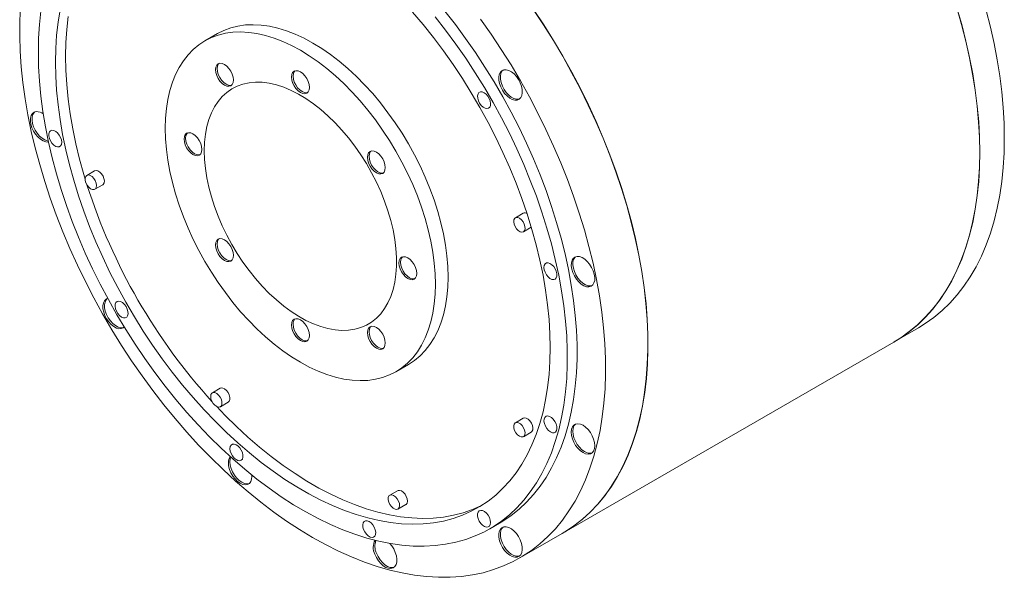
# Model space of a CAD drawing. Header units: millimetres. Extents: x 150 to 1953, y 73 to 1401.
# Tile 3 of 4: x 1288 to 1716, y 972 to 1214. Entities that reach past the tile are written whole.
import ezdxf

# ---------------------------------------------------------------- set-up
doc = ezdxf.new("R2010")
doc.units = ezdxf.units.MM
doc.header["$LTSCALE"] = 5

msp = doc.modelspace()

# ---------------------------------------------------------------- linework, layer by layer
at = {"color": 7, "linetype": 'Continuous', "lineweight": 15}
for p, q in [((1374.13, 1208.3), (1368.69, 1205.16)), ((1320.79, 1148.66), (1317.39, 1146.7)), ((1320.89, 1140.64), (1324.29, 1142.6)), ((1506.97, 1130.24), (1503.58, 1128.28)), ((1507.08, 1122.21), (1510.47, 1124.17)), ((1536.24, 1098.67), (1536.93, 1098.82)), ((1668.12, 1074.33), (1678.72, 1080.46)), ((1523.94, 991.1), (1668.04, 1074.29)), ((1451.68, 1061.39), (1457.13, 1064.54)), ((1375.32, 1054.21), (1371.93, 1052.25)), ((1375.43, 1046.19), (1378.82, 1048.15)), ((1506.97, 1041.18), (1503.58, 1039.22)), ((1507.08, 1033.16), (1510.47, 1035.12)), ((1452.44, 1009.69), (1449.05, 1007.73)), ((1452.55, 1001.67), (1455.94, 1003.63)), ((1492.49, 993.15), (1496.73, 995.6)), ((1505.48, 980.45), (1523.87, 991.06))]:
    msp.add_line(p, q, dxfattribs=at)
at = {"color": 7, "linetype": 'Continuous', "lineweight": 15, "flags": 128}
for points in [[(1488.49, 1214.59), (1493.05, 1208.1), (1497.45, 1201.47), (1501.69, 1194.71), (1505.76, 1187.83), (1509.66, 1180.86), (1513.36, 1173.79), (1516.88, 1166.65), (1520.19, 1159.46), (1523.3, 1152.21), (1526.2, 1144.94), (1528.88, 1137.65), (1531.33, 1130.35), (1533.56, 1123.07), (1535.55, 1115.81), (1537.31, 1108.6), (1538.82, 1101.44), (1540.1, 1094.34), (1541.13, 1087.33), (1541.91, 1080.42), (1542.44, 1073.62), (1542.72, 1066.94), (1542.75, 1060.4), (1542.53, 1054), (1542.06, 1047.77), (1541.34, 1041.72), (1540.37, 1035.85), (1539.15, 1030.18), (1537.7, 1024.71), (1536, 1019.47), (1534.06, 1014.46), (1531.89, 1009.69), (1529.49, 1005.17), (1526.87, 1000.9), (1524.02, 996.91), (1520.96, 993.18), (1517.7, 989.74), (1514.23, 986.59), (1510.57, 983.74), (1506.72, 981.18), (1502.69, 978.93), (1498.49, 977), (1494.13, 975.37), (1489.61, 974.06), (1484.94, 973.08), (1480.14, 972.41), (1475.21, 972.07), (1470.16, 972.05), (1465.01, 972.35), (1459.75, 972.98), (1454.41, 973.93), (1448.99, 975.2), (1443.51, 976.79), (1437.97, 978.69), (1432.39, 980.9), (1426.78, 983.42), (1421.14, 986.24), (1415.49, 989.36), (1409.84, 992.76), (1404.2, 996.45), (1398.59, 1000.42), (1393, 1004.65), (1387.46, 1009.14), (1381.98, 1013.89), (1376.56, 1018.87), (1371.22, 1024.09), (1365.97, 1029.52), (1360.82, 1035.17), (1355.77, 1041.02), (1350.84, 1047.05), (1346.04, 1053.26), (1341.37, 1059.64), (1336.85, 1066.16), (1332.49, 1072.83), (1328.29, 1079.62), (1324.26, 1086.52), (1320.41, 1093.52), (1316.75, 1100.6), (1313.28, 1107.75), (1310.01, 1114.96), (1306.95, 1122.22), (1304.11, 1129.5), (1301.49, 1136.79), (1299.09, 1144.08), (1296.92, 1151.36), (1294.98, 1158.61), (1293.28, 1165.81), (1291.82, 1172.96), (1290.61, 1180.03), (1289.64, 1187.02), (1288.92, 1193.91), (1288.45, 1200.68), (1288.23, 1207.33), (1288.26, 1213.84), (1288.54, 1220.19)], [(1695.37, 1219.45), (1697.44, 1212.21), (1699.27, 1205), (1700.87, 1197.84), (1702.23, 1190.75), (1703.34, 1183.73), (1704.21, 1176.81), (1704.83, 1169.98), (1705.21, 1163.28), (1705.33, 1156.71), (1705.21, 1150.28), (1704.83, 1144), (1704.21, 1137.9), (1703.34, 1131.98), (1702.23, 1126.24), (1700.87, 1120.72), (1699.27, 1115.4), (1697.44, 1110.31), (1695.37, 1105.46), (1693.07, 1100.85), (1690.55, 1096.49), (1687.81, 1092.4), (1684.85, 1088.57), (1681.68, 1085.02), (1678.31, 1081.76), (1674.74, 1078.79), (1670.99, 1076.11), (1668.04, 1074.29)], [(1705.4, 1156.75), (1705.28, 1163.32), (1704.9, 1170.02), (1704.28, 1176.85), (1703.41, 1183.77), (1702.3, 1190.79), (1700.94, 1197.88), (1699.35, 1205.04), (1697.51, 1212.25), (1695.44, 1219.49)], [(1296.34, 1200.22), (1296.47, 1206.32), (1296.84, 1212.27), (1297.46, 1218.04)], [(1468.7, 1215.63), (1473.27, 1209.78), (1477.7, 1203.77), (1481.99, 1197.61), (1486.12, 1191.31), (1490.1, 1184.88), (1493.9, 1178.34), (1497.53, 1171.71), (1500.96, 1165), (1504.21, 1158.21), (1507.25, 1151.38), (1510.08, 1144.51), (1512.7, 1137.61), (1515.1, 1130.71), (1517.28, 1123.81), (1519.22, 1116.94), (1520.93, 1110.1), (1522.41, 1103.31), (1523.64, 1096.59), (1524.63, 1089.95), (1525.37, 1083.41), (1525.87, 1076.97), (1526.12, 1070.66), (1526.12, 1064.48), (1525.87, 1058.46), (1525.37, 1052.6), (1524.63, 1046.91), (1523.64, 1041.42), (1522.41, 1036.12), (1520.93, 1031.03), (1519.22, 1026.17), (1517.28, 1021.54), (1515.1, 1017.16), (1512.7, 1013.03), (1510.08, 1009.15), (1507.25, 1005.55), (1504.21, 1002.23), (1500.96, 999.19), (1497.53, 996.45), (1493.9, 994), (1490.1, 991.85), (1486.12, 990.01), (1481.99, 988.49), (1477.7, 987.28), (1473.27, 986.38), (1468.7, 985.81), (1464.01, 985.56), (1459.2, 985.62), (1454.29, 986.01), (1449.29, 986.72), (1444.2, 987.75), (1439.04, 989.09), (1433.83, 990.75), (1428.56, 992.72), (1423.26, 994.99), (1417.93, 997.57), (1412.58, 1000.44), (1407.24, 1003.59), (1401.9, 1007.04), (1396.58, 1010.75), (1391.29, 1014.73), (1386.05, 1018.97), (1380.86, 1023.46), (1375.74, 1028.19), (1370.69, 1033.15), (1365.73, 1038.32), (1360.87, 1043.71), (1356.12, 1049.28), (1351.49, 1055.05), (1346.99, 1060.98), (1342.63, 1067.07), (1338.42, 1073.3), (1334.36, 1079.67), (1330.47, 1086.15), (1326.75, 1092.74), (1323.22, 1099.41), (1319.88, 1106.16), (1316.74, 1112.97), (1313.8, 1119.83), (1311.07, 1126.71), (1308.56, 1133.61), (1306.27, 1140.52), (1304.21, 1147.4), (1302.39, 1154.26), (1300.79, 1161.08), (1299.44, 1167.83), (1298.33, 1174.51), (1297.46, 1181.11), (1296.84, 1187.6), (1296.47, 1193.98), (1296.34, 1200.22)], [(1305.77, 1218.62), (1304.89, 1213.22), (1304.27, 1207.62), (1303.89, 1201.86), (1303.77, 1195.93), (1303.89, 1189.87), (1304.27, 1183.67), (1304.89, 1177.35), (1305.77, 1170.93), (1306.89, 1164.43), (1308.25, 1157.85), (1309.86, 1151.22), (1311.7, 1144.55), (1313.77, 1137.85), (1316.08, 1131.15), (1318.6, 1124.45), (1321.34, 1117.77), (1324.29, 1111.13), (1327.45, 1104.55), (1330.8, 1098.03), (1334.33, 1091.59), (1338.05, 1085.26), (1341.94, 1079.04), (1345.99, 1072.94), (1350.19, 1066.99), (1354.53, 1061.19), (1359.01, 1055.57), (1363.61, 1050.13), (1368.32, 1044.88), (1373.13, 1039.84), (1378.03, 1035.02), (1383.01, 1030.43), (1388.05, 1026.09), (1393.15, 1021.99), (1398.29, 1018.16), (1403.46, 1014.59), (1408.65, 1011.31), (1413.84, 1008.31), (1419.03, 1005.6), (1424.2, 1003.2), (1429.34, 1001.1), (1434.44, 999.31), (1439.48, 997.83), (1444.46, 996.67), (1449.36, 995.84), (1454.17, 995.32), (1458.88, 995.13), (1463.48, 995.26), (1467.96, 995.72), (1472.3, 996.5), (1476.5, 997.6), (1480.55, 999.01), (1484.44, 1000.75), (1488.16, 1002.79), (1491.7, 1005.14), (1495.05, 1007.79), (1498.2, 1010.74), (1501.15, 1013.97), (1503.89, 1017.48), (1506.41, 1021.27), (1508.72, 1025.32), (1510.79, 1029.62), (1512.63, 1034.16), (1514.24, 1038.94), (1515.6, 1043.94), (1516.72, 1049.15), (1517.6, 1054.56), (1518.22, 1060.15), (1518.6, 1065.92), (1518.73, 1071.84)], [(1309.28, 1215.75), (1308.65, 1210.15), (1308.27, 1204.39), (1308.15, 1198.46), (1308.27, 1192.4), (1308.65, 1186.2), (1309.28, 1179.88), (1310.15, 1173.46), (1311.27, 1166.96), (1312.64, 1160.38), (1314.24, 1153.75), (1316.08, 1147.08), (1316.67, 1145.12)], [(1518.73, 1071.84), (1518.6, 1077.91), (1518.22, 1084.11), (1517.6, 1090.42), (1516.72, 1096.84), (1515.6, 1103.35), (1514.24, 1109.92), (1512.63, 1116.55), (1510.79, 1123.22), (1508.72, 1129.92), (1506.41, 1136.63), (1503.89, 1143.33), (1501.15, 1150), (1498.2, 1156.64), (1495.05, 1163.23), (1491.7, 1169.75), (1488.16, 1176.18), (1484.44, 1182.52), (1480.55, 1188.74), (1476.5, 1194.83), (1472.3, 1200.78), (1467.96, 1206.58), (1463.48, 1212.21), (1458.88, 1217.65)], [(1472.94, 1218.08), (1477.51, 1212.23), (1481.94, 1206.22), (1486.23, 1200.06), (1490.37, 1193.76), (1494.34, 1187.33), (1498.14, 1180.79), (1501.77, 1174.16), (1505.21, 1167.45), (1508.45, 1160.66), (1511.49, 1153.83), (1514.32, 1146.96), (1516.94, 1140.06), (1519.34, 1133.16), (1521.52, 1126.26), (1523.46, 1119.39), (1525.17, 1112.55), (1526.65, 1105.76), (1527.88, 1099.04), (1528.87, 1092.4), (1529.62, 1085.86), (1530.11, 1079.42), (1530.36, 1073.11), (1530.36, 1066.93), (1530.11, 1060.91), (1529.62, 1055.05), (1528.87, 1049.36), (1527.88, 1043.87), (1526.65, 1038.57), (1525.17, 1033.48), (1523.46, 1028.62), (1521.52, 1023.99), (1519.34, 1019.61), (1516.94, 1015.47), (1514.32, 1011.6), (1511.49, 1008), (1508.45, 1004.68), (1505.21, 1001.64), (1501.77, 998.9), (1498.14, 996.45), (1496.73, 995.6)], [(1511.43, 1218.71), (1515.83, 1212.08), (1520.08, 1205.32), (1524.15, 1198.45), (1528.04, 1191.47), (1531.75, 1184.41), (1535.26, 1177.27), (1538.58, 1170.07), (1541.69, 1162.83), (1544.58, 1155.55), (1547.26, 1148.26), (1549.72, 1140.97), (1551.94, 1133.68), (1553.94, 1126.43), (1555.69, 1119.21), (1557.21, 1112.05), (1558.48, 1104.96), (1559.51, 1097.95), (1560.29, 1091.03), (1560.82, 1084.23), (1561.1, 1077.55), (1561.13, 1071.01), (1560.91, 1064.62), (1560.44, 1058.39), (1559.72, 1052.33), (1558.75, 1046.46), (1557.54, 1040.79), (1556.08, 1035.33), (1554.38, 1030.08), (1552.45, 1025.07), (1550.28, 1020.3), (1547.88, 1015.78), (1545.25, 1011.52), (1542.41, 1007.52), (1539.35, 1003.8), (1536.08, 1000.36), (1532.62, 997.21), (1528.95, 994.35), (1525.1, 991.8), (1523.87, 991.06)], [(1523.94, 991.1), (1525.18, 991.84), (1529.02, 994.39), (1532.69, 997.25), (1536.15, 1000.4), (1539.42, 1003.84), (1542.48, 1007.56), (1545.32, 1011.56), (1547.95, 1015.82), (1550.35, 1020.34), (1552.52, 1025.11), (1554.45, 1030.13), (1556.15, 1035.37), (1557.61, 1040.83), (1558.82, 1046.5), (1559.79, 1052.37), (1560.51, 1058.43), (1560.98, 1064.66), (1561.2, 1071.05), (1561.17, 1077.59), (1560.89, 1084.27), (1560.36, 1091.08), (1559.58, 1097.99), (1558.55, 1105), (1557.28, 1112.09), (1555.76, 1119.25), (1554.01, 1126.47), (1552.01, 1133.72), (1549.79, 1141.01), (1547.33, 1148.3), (1544.65, 1155.59), (1541.76, 1162.87), (1538.65, 1170.11), (1535.33, 1177.31), (1531.82, 1184.45), (1528.11, 1191.51), (1524.22, 1198.49), (1520.15, 1205.36), (1515.9, 1212.12), (1511.5, 1218.75)], [(1708.12, 1218.37), (1709.95, 1211.17), (1711.55, 1204.01), (1712.91, 1196.91), (1714.02, 1189.9), (1714.89, 1182.97), (1715.51, 1176.15), (1715.88, 1169.44), (1716.01, 1162.87), (1715.88, 1156.44), (1715.51, 1150.17), (1714.89, 1144.06), (1714.02, 1138.14), (1712.91, 1132.41), (1711.55, 1126.88), (1709.95, 1121.57), (1708.12, 1116.48), (1706.05, 1111.62), (1703.75, 1107.01), (1701.23, 1102.66), (1698.48, 1098.56), (1695.53, 1094.74), (1692.36, 1091.19), (1688.99, 1087.92), (1685.42, 1084.95), (1681.67, 1082.27), (1678.72, 1080.46)], [(1474.32, 1102.54), (1474.19, 1107.04), (1473.82, 1111.67), (1473.19, 1116.41), (1472.32, 1121.23), (1471.2, 1126.12), (1469.85, 1131.05), (1468.27, 1136.01), (1466.46, 1140.96), (1464.43, 1145.9), (1462.19, 1150.8), (1459.75, 1155.63), (1457.13, 1160.38), (1454.33, 1165.03), (1451.36, 1169.56), (1448.24, 1173.95), (1444.97, 1178.17), (1441.59, 1182.22), (1438.09, 1186.07), (1434.49, 1189.7), (1430.82, 1193.11), (1427.08, 1196.28), (1423.29, 1199.19), (1419.47, 1201.83), (1415.63, 1204.19), (1411.79, 1206.26), (1407.97, 1208.03), (1404.18, 1209.5), (1400.44, 1210.65), (1396.76, 1211.48), (1393.17, 1212), (1389.67, 1212.19), (1386.28, 1212.05), (1383.02, 1211.59), (1379.9, 1210.81), (1376.93, 1209.71), (1374.13, 1208.3)], [(1351.49, 1167.16), (1351.62, 1171.52), (1352, 1175.71), (1352.62, 1179.73), (1353.49, 1183.54), (1354.61, 1187.14), (1355.96, 1190.51), (1357.55, 1193.64), (1359.36, 1196.5), (1361.39, 1199.1), (1363.62, 1201.41), (1366.06, 1203.43), (1368.68, 1205.15), (1371.49, 1206.57), (1374.46, 1207.67), (1377.58, 1208.45), (1380.84, 1208.91), (1384.23, 1209.04), (1387.73, 1208.85), (1391.32, 1208.34), (1394.99, 1207.51), (1398.74, 1206.36), (1402.52, 1204.89), (1406.35, 1203.12), (1410.18, 1201.05), (1414.02, 1198.69), (1417.85, 1196.05), (1421.63, 1193.14), (1425.37, 1189.97), (1429.05, 1186.56), (1432.64, 1182.92), (1436.14, 1179.07), (1439.53, 1175.03), (1442.79, 1170.8), (1445.91, 1166.42), (1448.88, 1161.89), (1451.68, 1157.24), (1454.31, 1152.49), (1456.75, 1147.65), (1458.98, 1142.76), (1461.01, 1137.82), (1462.82, 1132.86), (1464.41, 1127.91), (1465.76, 1122.98), (1466.87, 1118.09), (1467.75, 1113.27), (1468.37, 1108.53), (1468.75, 1103.9), (1468.87, 1099.39), (1468.75, 1095.03), (1468.37, 1090.84), (1467.75, 1086.82), (1466.87, 1083.01), (1465.76, 1079.41), (1464.41, 1076.04), (1462.82, 1072.91), (1461.01, 1070.05), (1458.98, 1067.45), (1456.75, 1065.14), (1454.31, 1063.12), (1451.68, 1061.39), (1448.88, 1059.98), (1445.91, 1058.88), (1442.79, 1058.1), (1439.53, 1057.64), (1436.14, 1057.51), (1432.64, 1057.7), (1429.05, 1058.21), (1425.37, 1059.04), (1421.63, 1060.19), (1417.85, 1061.66), (1414.02, 1063.43), (1410.18, 1065.5), (1406.35, 1067.86), (1402.52, 1070.5), (1398.74, 1073.41), (1394.99, 1076.58), (1391.32, 1079.99), (1387.73, 1083.63), (1384.23, 1087.48), (1380.84, 1091.52), (1377.58, 1095.75), (1374.46, 1100.13), (1371.49, 1104.66), (1368.68, 1109.31), (1366.06, 1114.06), (1363.62, 1118.9), (1361.39, 1123.79), (1359.36, 1128.73), (1357.55, 1133.69), (1355.96, 1138.64), (1354.61, 1143.57), (1353.49, 1148.46), (1352.62, 1153.28), (1352, 1158.02), (1351.62, 1162.65), (1351.49, 1167.16)], [(1379.93, 1192.02), (1379.13, 1193.2), (1378.19, 1194.19), (1377.18, 1194.92), (1376.18, 1195.35), (1375.24, 1195.44), (1374.43, 1195.2), (1373.82, 1194.62), (1373.43, 1193.76), (1373.3, 1192.68), (1373.43, 1191.44), (1373.82, 1190.13), (1374.43, 1188.84), (1375.24, 1187.67), (1376.18, 1186.68), (1377.18, 1185.94), (1378.19, 1185.51), (1379.13, 1185.42), (1379.93, 1185.67), (1380.55, 1186.24), (1380.94, 1187.1), (1381.07, 1188.19), (1380.94, 1189.43), (1380.55, 1190.73), (1379.93, 1192.02)], [(1374.81, 1195.36), (1374.52, 1195.03), (1374.14, 1194.17), (1374, 1193.09), (1374.14, 1191.85), (1374.52, 1190.54), (1375.14, 1189.25), (1375.95, 1188.07), (1376.89, 1187.08), (1377.89, 1186.35), (1378.9, 1185.92), (1379.84, 1185.83), (1380.27, 1185.91)], [(1414.07, 1184.92), (1413.94, 1186.16), (1413.55, 1187.47), (1412.93, 1188.75), (1412.13, 1189.93), (1411.19, 1190.92), (1410.18, 1191.66), (1409.18, 1192.09), (1408.24, 1192.18), (1407.43, 1191.93), (1406.82, 1191.36), (1406.43, 1190.5), (1406.3, 1189.41), (1406.43, 1188.17), (1406.82, 1186.87), (1407.43, 1185.58), (1408.24, 1184.4), (1409.18, 1183.41), (1410.18, 1182.68), (1411.19, 1182.25), (1412.13, 1182.15), (1412.93, 1182.4), (1413.55, 1182.98), (1413.94, 1183.84), (1414.07, 1184.92)], [(1407.81, 1192.09), (1407.52, 1191.76), (1407.14, 1190.91), (1407, 1189.82), (1407.14, 1188.58), (1407.52, 1187.27), (1408.14, 1185.99), (1408.95, 1184.81), (1409.89, 1183.82), (1410.89, 1183.08), (1411.9, 1182.66), (1412.84, 1182.56), (1413.27, 1182.65)], [(1505.93, 1180.48), (1506.39, 1181.43), (1506.6, 1182.61), (1506.56, 1183.96), (1506.26, 1185.41), (1505.72, 1186.89), (1504.98, 1188.33), (1504.05, 1189.65), (1503, 1190.78), (1501.87, 1191.68), (1500.72, 1192.29), (1499.62, 1192.59), (1498.6, 1192.56), (1497.73, 1192.2), (1497.05, 1191.52), (1496.59, 1190.57), (1496.38, 1189.39), (1496.42, 1188.04), (1496.72, 1186.59), (1497.25, 1185.11), (1498, 1183.67), (1498.92, 1182.35), (1499.98, 1181.21), (1501.11, 1180.32), (1502.25, 1179.7), (1503.36, 1179.41), (1504.38, 1179.44), (1505.25, 1179.8), (1505.93, 1180.48)], [(1498.23, 1192.45), (1497.76, 1191.93), (1497.3, 1190.98), (1497.08, 1189.8), (1497.13, 1188.45), (1497.42, 1187), (1497.96, 1185.52), (1498.71, 1184.08), (1499.63, 1182.76), (1500.68, 1181.62), (1501.81, 1180.73), (1502.96, 1180.11), (1504.07, 1179.82), (1505.08, 1179.85), (1505.45, 1179.95)], [(1368.39, 1157.4), (1368.52, 1161.07), (1368.9, 1164.57), (1369.52, 1167.88), (1370.39, 1170.98), (1371.5, 1173.86), (1372.84, 1176.49), (1374.41, 1178.86), (1376.19, 1180.96), (1378.17, 1182.77), (1380.35, 1184.29), (1382.71, 1185.5), (1385.23, 1186.39), (1387.9, 1186.96), (1390.71, 1187.21), (1393.63, 1187.14), (1396.66, 1186.74), (1399.76, 1186.02), (1402.93, 1184.99), (1406.14, 1183.64), (1409.37, 1181.99), (1412.61, 1180.05), (1415.84, 1177.82), (1419.03, 1175.33), (1422.17, 1172.59), (1425.24, 1169.6), (1428.21, 1166.4), (1431.08, 1163), (1433.82, 1159.43), (1436.42, 1155.69), (1438.86, 1151.82), (1441.13, 1147.84), (1443.22, 1143.77), (1445.1, 1139.64), (1446.77, 1135.47), (1448.23, 1131.28), (1449.45, 1127.11), (1450.44, 1122.97), (1451.19, 1118.9), (1451.69, 1114.92), (1451.94, 1111.04), (1451.94, 1107.3), (1451.69, 1103.71), (1451.19, 1100.3), (1450.44, 1097.09), (1449.45, 1094.1), (1448.23, 1091.34), (1446.77, 1088.84), (1445.1, 1086.6), (1443.22, 1084.64), (1441.13, 1082.98), (1438.86, 1081.62), (1436.42, 1080.57), (1433.82, 1079.83), (1431.08, 1079.42), (1428.21, 1079.33), (1425.24, 1079.57), (1422.17, 1080.13), (1419.03, 1081), (1415.84, 1082.2), (1412.61, 1083.7), (1409.37, 1085.49), (1406.14, 1087.58), (1402.93, 1089.94), (1399.76, 1092.56), (1396.66, 1095.43), (1393.63, 1098.52), (1390.71, 1101.82), (1387.9, 1105.31), (1385.23, 1108.97), (1382.71, 1112.78), (1380.35, 1116.71), (1378.17, 1120.74), (1376.19, 1124.84), (1374.41, 1128.99), (1372.84, 1133.18), (1371.5, 1137.36), (1370.39, 1141.51), (1369.52, 1145.62), (1368.9, 1149.65), (1368.52, 1153.59), (1368.39, 1157.4)], [(1492.45, 1176.32), (1492.75, 1177.04), (1492.82, 1177.98), (1492.63, 1179.04), (1492.21, 1180.12), (1491.59, 1181.14), (1490.83, 1182), (1490, 1182.63), (1489.16, 1182.97), (1488.4, 1182.98), (1487.78, 1182.68), (1487.36, 1182.08), (1487.17, 1181.24), (1487.24, 1180.23), (1487.55, 1179.14), (1488.07, 1178.08), (1488.77, 1177.13), (1489.57, 1176.38), (1490.42, 1175.89), (1491.22, 1175.71), (1491.92, 1175.86), (1492.45, 1176.32)], [(1295.45, 1174.41), (1294.52, 1174.16), (1293.77, 1173.59), (1293.24, 1172.72), (1292.94, 1171.61), (1292.9, 1170.31), (1293.11, 1168.89), (1293.57, 1167.41), (1294.25, 1165.95), (1295.12, 1164.58), (1296.14, 1163.38), (1297.25, 1162.39), (1298.39, 1161.68), (1299.52, 1161.28), (1300.57, 1161.2), (1300.76, 1161.22)], [(1294.76, 1174.26), (1294.48, 1173.99), (1293.94, 1173.13), (1293.65, 1172.02), (1293.6, 1170.72), (1293.82, 1169.3), (1294.28, 1167.82), (1294.96, 1166.36), (1295.83, 1164.99), (1296.84, 1163.78), (1297.95, 1162.8), (1299.1, 1162.09), (1300.23, 1161.68), (1300.68, 1161.61)], [(1302.26, 1166.35), (1301.6, 1166.12), (1301.12, 1165.59), (1300.87, 1164.8), (1300.87, 1163.83), (1301.12, 1162.76), (1301.6, 1161.68), (1302.26, 1160.69), (1303.04, 1159.88), (1303.88, 1159.32), (1304.7, 1159.07), (1305.43, 1159.13), (1306.01, 1159.51), (1306.37, 1160.18), (1306.5, 1161.07), (1306.37, 1162.11), (1306.01, 1163.19), (1305.43, 1164.24), (1304.7, 1165.15), (1303.88, 1165.84), (1303.04, 1166.25), (1302.26, 1166.35)], [(1363.52, 1164.71), (1362.51, 1165.14), (1361.57, 1165.23), (1360.77, 1164.98), (1360.15, 1164.41), (1359.76, 1163.55), (1359.63, 1162.46), (1359.76, 1161.22), (1360.15, 1159.92), (1360.77, 1158.63), (1361.57, 1157.45), (1362.51, 1156.46), (1363.52, 1155.73), (1364.52, 1155.3), (1365.46, 1155.2), (1366.27, 1155.45), (1366.88, 1156.03), (1367.27, 1156.89), (1367.4, 1157.97), (1367.27, 1159.21), (1366.88, 1160.52), (1366.27, 1161.8), (1365.46, 1162.98), (1364.52, 1163.97), (1363.52, 1164.71)], [(1361.14, 1165.14), (1360.85, 1164.81), (1360.47, 1163.96), (1360.33, 1162.87), (1360.47, 1161.63), (1360.85, 1160.32), (1361.47, 1159.04), (1362.28, 1157.86), (1363.22, 1156.87), (1364.22, 1156.13), (1365.23, 1155.71), (1366.17, 1155.61), (1366.6, 1155.7)], [(1445.93, 1147.57), (1446.55, 1148.14), (1446.94, 1149), (1447.07, 1150.09), (1446.94, 1151.33), (1446.55, 1152.63), (1445.93, 1153.92), (1445.13, 1155.1), (1444.19, 1156.09), (1443.18, 1156.82), (1442.18, 1157.25), (1441.24, 1157.34), (1440.43, 1157.09), (1439.82, 1156.52), (1439.43, 1155.66), (1439.3, 1154.58), (1439.43, 1153.34), (1439.82, 1152.03), (1440.43, 1150.74), (1441.24, 1149.56), (1442.18, 1148.57), (1443.18, 1147.84), (1444.19, 1147.41), (1445.13, 1147.32), (1445.93, 1147.57)], [(1440.81, 1157.26), (1440.52, 1156.93), (1440.14, 1156.07), (1440, 1154.98), (1440.14, 1153.75), (1440.52, 1152.44), (1441.14, 1151.15), (1441.95, 1149.97), (1442.89, 1148.98), (1443.89, 1148.25), (1444.9, 1147.82), (1445.84, 1147.73), (1446.27, 1147.81)], [(1668.12, 1074.33), (1671.06, 1076.15), (1674.82, 1078.83), (1678.38, 1081.8), (1681.75, 1085.06), (1684.92, 1088.61), (1687.88, 1092.44), (1690.62, 1096.53), (1693.14, 1100.89), (1695.44, 1105.5), (1697.51, 1110.35), (1699.35, 1115.44), (1700.94, 1120.76), (1702.3, 1126.28), (1703.41, 1132.02), (1704.28, 1137.94), (1704.9, 1144.04), (1705.28, 1150.32), (1705.4, 1156.75)], [(1317.39, 1146.7), (1316.92, 1146.21), (1316.69, 1145.44), (1316.72, 1144.48), (1317.02, 1143.44), (1317.54, 1142.41), (1318.24, 1141.53), (1319.04, 1140.88), (1319.85, 1140.53), (1320.58, 1140.52), (1321.16, 1140.85), (1321.51, 1141.49), (1321.62, 1142.36), (1321.45, 1143.38), (1321.03, 1144.43), (1320.41, 1145.4), (1319.65, 1146.18), (1318.84, 1146.68), (1318.06, 1146.87), (1317.39, 1146.7)], [(1324.29, 1142.6), (1324.55, 1142.81), (1324.91, 1143.45), (1325.01, 1144.32), (1324.84, 1145.34), (1324.43, 1146.39), (1323.8, 1147.35), (1323.04, 1148.14), (1322.23, 1148.64), (1321.45, 1148.83), (1320.79, 1148.66), (1320.79, 1148.66)], [(1507.08, 1122.21), (1507.55, 1122.71), (1507.78, 1123.47), (1507.75, 1124.43), (1507.45, 1125.48), (1506.93, 1126.5), (1506.23, 1127.39), (1505.43, 1128.04), (1504.62, 1128.39), (1503.89, 1128.4), (1503.31, 1128.07), (1502.96, 1127.43), (1502.86, 1126.55), (1503.02, 1125.54), (1503.44, 1124.49), (1504.06, 1123.52), (1504.82, 1122.74), (1505.63, 1122.23), (1506.42, 1122.05), (1507.08, 1122.21)], [(1374.43, 1118.98), (1373.82, 1118.41), (1373.43, 1117.55), (1373.3, 1116.46), (1373.43, 1115.22), (1373.82, 1113.92), (1374.43, 1112.63), (1375.24, 1111.45), (1376.18, 1110.46), (1377.18, 1109.73), (1378.19, 1109.3), (1379.13, 1109.21), (1379.93, 1109.45), (1380.55, 1110.03), (1380.94, 1110.89), (1381.07, 1111.97), (1380.94, 1113.21), (1380.55, 1114.52), (1379.93, 1115.81), (1379.13, 1116.98), (1378.19, 1117.97), (1377.18, 1118.71), (1376.18, 1119.14), (1375.24, 1119.23), (1374.43, 1118.98)], [(1374.81, 1119.15), (1374.52, 1118.82), (1374.14, 1117.96), (1374, 1116.87), (1374.14, 1115.63), (1374.52, 1114.33), (1375.14, 1113.04), (1375.95, 1111.86), (1376.89, 1110.87), (1377.89, 1110.14), (1378.9, 1109.71), (1379.84, 1109.61), (1380.27, 1109.7)], [(1456.85, 1101.84), (1457.86, 1101.41), (1458.8, 1101.32), (1459.6, 1101.57), (1460.22, 1102.14), (1460.61, 1103), (1460.74, 1104.09), (1460.61, 1105.33), (1460.22, 1106.63), (1459.6, 1107.92), (1458.8, 1109.1), (1457.86, 1110.09), (1456.85, 1110.82), (1455.85, 1111.25), (1454.91, 1111.35), (1454.1, 1111.1), (1453.49, 1110.52), (1453.1, 1109.66), (1452.96, 1108.58), (1453.1, 1107.34), (1453.49, 1106.03), (1454.1, 1104.75), (1454.91, 1103.57), (1455.85, 1102.58), (1456.85, 1101.84)], [(1454.48, 1111.26), (1454.19, 1110.93), (1453.8, 1110.07), (1453.67, 1108.99), (1453.8, 1107.75), (1454.19, 1106.44), (1454.81, 1105.15), (1455.62, 1103.97), (1456.55, 1102.98), (1457.56, 1102.25)], [(1520.23, 1101.43), (1520.89, 1101.65), (1521.37, 1102.18), (1521.62, 1102.97), (1521.62, 1103.94), (1521.37, 1105.02), (1520.89, 1106.1), (1520.23, 1107.08), (1519.45, 1107.89), (1518.61, 1108.45), (1517.79, 1108.71), (1517.06, 1108.64), (1516.48, 1108.26), (1516.12, 1107.59), (1515.99, 1106.7), (1516.12, 1105.67), (1516.48, 1104.58), (1517.06, 1103.54), (1517.79, 1102.63), (1518.61, 1101.94), (1519.45, 1101.52), (1520.23, 1101.43)], [(1535.53, 1098.26), (1536.45, 1098.51), (1537.2, 1099.09), (1537.74, 1099.95), (1538.04, 1101.06), (1538.08, 1102.36), (1537.87, 1103.78), (1537.41, 1105.26), (1536.72, 1106.72), (1535.85, 1108.09), (1534.84, 1109.3), (1533.73, 1110.28), (1532.58, 1110.99), (1531.46, 1111.4), (1530.4, 1111.47), (1529.48, 1111.22), (1528.73, 1110.65), (1528.19, 1109.79), (1527.9, 1108.68), (1527.85, 1107.38), (1528.07, 1105.95), (1528.53, 1104.47), (1529.21, 1103.01), (1530.08, 1101.64), (1531.09, 1100.44), (1532.2, 1099.45), (1533.35, 1098.74), (1534.48, 1098.34), (1535.53, 1098.26)], [(1529.71, 1111.32), (1529.44, 1111.06), (1528.9, 1110.19), (1528.6, 1109.08), (1528.56, 1107.78), (1528.77, 1106.36), (1529.23, 1104.88), (1529.92, 1103.42), (1530.79, 1102.05), (1531.8, 1100.85), (1532.91, 1099.86), (1534.06, 1099.15), (1535.18, 1098.75), (1536.24, 1098.67)], [(1457.13, 1064.54), (1457.13, 1064.54), (1459.75, 1066.26), (1462.19, 1068.28), (1464.43, 1070.59), (1466.46, 1073.19), (1468.27, 1076.06), (1469.85, 1079.18), (1471.2, 1082.55), (1472.32, 1086.15), (1473.19, 1089.97), (1473.82, 1093.98), (1474.19, 1098.18), (1474.32, 1102.54)], [(1325.05, 1092.2), (1324.59, 1091.25), (1324.38, 1090.07), (1324.42, 1088.72), (1324.72, 1087.27), (1325.25, 1085.78), (1326, 1084.35), (1326.92, 1083.03), (1327.98, 1081.89), (1329.11, 1080.99), (1330.25, 1080.38), (1331.36, 1080.08), (1332.38, 1080.11), (1333.25, 1080.48), (1333.65, 1080.82)], [(1326.5, 1093.21), (1325.73, 1092.87), (1325.05, 1092.2)], [(1326.23, 1093.13), (1325.76, 1092.6), (1325.3, 1091.65), (1325.08, 1090.48), (1325.13, 1089.13), (1325.42, 1087.67), (1325.96, 1086.19), (1326.71, 1084.75), (1327.63, 1083.43), (1328.68, 1082.3), (1329.81, 1081.4), (1330.96, 1080.79), (1332.07, 1080.49), (1333.08, 1080.52), (1333.45, 1080.63)], [(1330.05, 1091.46), (1329.74, 1090.73), (1329.67, 1089.8), (1329.86, 1088.74), (1330.28, 1087.65), (1330.9, 1086.63), (1331.66, 1085.77), (1332.5, 1085.14), (1333.33, 1084.81), (1334.09, 1084.79), (1334.71, 1085.1), (1335.13, 1085.7), (1335.32, 1086.54), (1335.25, 1087.55), (1334.95, 1088.63), (1334.42, 1089.69), (1333.72, 1090.65), (1332.92, 1091.4), (1332.07, 1091.88), (1331.27, 1092.06), (1330.57, 1091.92), (1330.05, 1091.46)], [(1406.3, 1081.63), (1406.43, 1080.39), (1406.82, 1079.08), (1407.43, 1077.79), (1408.24, 1076.62), (1409.18, 1075.63), (1410.18, 1074.89), (1411.19, 1074.46), (1412.13, 1074.37), (1412.93, 1074.62), (1413.55, 1075.19), (1413.94, 1076.05), (1414.07, 1077.14), (1413.94, 1078.38), (1413.55, 1079.68), (1412.93, 1080.97), (1412.13, 1082.15), (1411.19, 1083.14), (1410.18, 1083.87), (1409.18, 1084.3), (1408.24, 1084.39), (1407.43, 1084.15), (1406.82, 1083.57), (1406.43, 1082.71), (1406.3, 1081.63)], [(1407, 1082.04), (1407.14, 1080.8), (1407.52, 1079.49), (1408.14, 1078.2), (1408.95, 1077.02), (1409.89, 1076.03), (1410.89, 1075.3), (1411.9, 1074.87), (1412.84, 1074.78), (1413.27, 1074.86)], [(1440.43, 1074.53), (1441.24, 1073.35), (1442.18, 1072.36), (1443.18, 1071.63), (1444.19, 1071.2), (1445.13, 1071.11), (1445.93, 1071.35), (1446.55, 1071.93), (1446.94, 1072.79), (1447.07, 1073.87), (1446.94, 1075.11), (1446.55, 1076.42), (1445.93, 1077.71), (1445.13, 1078.88), (1444.19, 1079.87), (1443.18, 1080.61), (1442.18, 1081.04), (1441.24, 1081.13), (1440.43, 1080.88), (1439.82, 1080.31), (1439.43, 1079.45), (1439.3, 1078.36), (1439.43, 1077.12), (1439.82, 1075.82), (1440.43, 1074.53)], [(1440.81, 1081.04), (1440.52, 1080.72), (1440.14, 1079.86), (1440, 1078.77), (1440.14, 1077.53), (1440.52, 1076.22), (1441.14, 1074.94)], [(1441.14, 1074.94), (1441.95, 1073.76), (1442.89, 1072.77), (1443.89, 1072.03), (1444.9, 1071.61), (1445.84, 1071.51), (1446.27, 1071.6)], [(1371.2, 1050.65), (1371.33, 1049.64), (1371.72, 1048.59), (1372.32, 1047.61), (1373.07, 1046.8), (1373.88, 1046.25), (1374.67, 1046.03), (1375.35, 1046.15), (1375.85, 1046.6), (1376.12, 1047.34), (1376.12, 1048.28), (1375.85, 1049.32), (1375.35, 1050.35), (1374.67, 1051.26), (1373.88, 1051.95), (1373.07, 1052.34), (1372.32, 1052.39), (1371.72, 1052.1), (1371.33, 1051.5), (1371.2, 1050.65)], [(1378.82, 1048.15), (1379.25, 1048.56), (1379.51, 1049.3), (1379.51, 1050.24), (1379.25, 1051.28), (1378.75, 1052.31), (1378.06, 1053.22), (1377.27, 1053.91), (1376.46, 1054.3), (1375.72, 1054.35), (1375.32, 1054.21)], [(1373.69, 1046.35), (1377.52, 1042.37), (1382.42, 1037.55), (1387.39, 1032.96), (1392.44, 1028.62), (1397.53, 1024.52), (1402.67, 1020.69), (1407.84, 1017.12), (1413.03, 1013.84), (1418.23, 1010.84), (1423.41, 1008.14), (1428.58, 1005.73), (1433.72, 1003.63), (1438.82, 1001.84), (1443.87, 1000.36), (1448.84, 999.2), (1453.74, 998.37), (1458.55, 997.85), (1463.26, 997.66), (1467.86, 997.79), (1472.34, 998.25), (1476.69, 999.03), (1480.89, 1000.13), (1484.94, 1001.54), (1488.83, 1003.28), (1489.4, 1003.57)], [(1510.47, 1035.12), (1510.79, 1035.39), (1511.12, 1036.06), (1511.19, 1036.96), (1510.99, 1037.99), (1510.54, 1039.03), (1509.9, 1039.98), (1509.13, 1040.73), (1508.31, 1041.2), (1507.54, 1041.34), (1506.97, 1041.18)], [(1518.82, 1035.23), (1519.65, 1034.9), (1520.41, 1034.88), (1521.03, 1035.19), (1521.45, 1035.79), (1521.64, 1036.63), (1521.58, 1037.64), (1521.27, 1038.72), (1520.74, 1039.78), (1520.05, 1040.73), (1519.24, 1041.49), (1518.4, 1041.97), (1517.59, 1042.15), (1516.9, 1042), (1516.37, 1041.55), (1516.06, 1040.82), (1516, 1039.88), (1516.19, 1038.83), (1516.61, 1037.74), (1517.23, 1036.72), (1517.99, 1035.86), (1518.82, 1035.23)], [(1505.33, 1033.33), (1506.13, 1033.02), (1506.85, 1033.06), (1507.4, 1033.43), (1507.73, 1034.1), (1507.79, 1035), (1507.59, 1036.03), (1507.15, 1037.07), (1506.51, 1038.02), (1505.74, 1038.77), (1504.92, 1039.24), (1504.15, 1039.38), (1503.51, 1039.18), (1503.06, 1038.65), (1502.86, 1037.85), (1502.93, 1036.87), (1503.26, 1035.82), (1503.81, 1034.81), (1504.52, 1033.95), (1505.33, 1033.33)], [(1532.97, 1026.25), (1534.11, 1025.74), (1535.19, 1025.55), (1536.16, 1025.69), (1536.97, 1026.16), (1537.59, 1026.93), (1537.96, 1027.97), (1538.09, 1029.21), (1537.96, 1030.6), (1537.59, 1032.07), (1536.97, 1033.54), (1536.16, 1034.95), (1535.19, 1036.22), (1534.11, 1037.28), (1532.97, 1038.09), (1531.83, 1038.6), (1530.74, 1038.79), (1529.77, 1038.64), (1528.96, 1038.17), (1528.35, 1037.4), (1527.97, 1036.37), (1527.84, 1035.13), (1527.97, 1033.74), (1528.35, 1032.27), (1528.96, 1030.79), (1529.77, 1029.38), (1530.74, 1028.12), (1531.83, 1027.05), (1532.97, 1026.25)], [(1529.71, 1038.62), (1529.67, 1038.58), (1529.05, 1037.81), (1528.68, 1036.78), (1528.55, 1035.54), (1528.68, 1034.14), (1529.05, 1032.67), (1529.67, 1031.2), (1530.48, 1029.79), (1531.45, 1028.53), (1532.53, 1027.46), (1533.67, 1026.66)], [(1379.59, 1027.94), (1379.72, 1026.9), (1380.08, 1025.81), (1380.66, 1024.77), (1381.39, 1023.86), (1382.21, 1023.17), (1383.05, 1022.76), (1383.84, 1022.66), (1384.49, 1022.89), (1384.97, 1023.42), (1385.22, 1024.2), (1385.22, 1025.18), (1384.97, 1026.25), (1384.49, 1027.33), (1383.84, 1028.32), (1383.05, 1029.12), (1382.21, 1029.68), (1381.39, 1029.94), (1380.66, 1029.88), (1380.08, 1029.49), (1379.72, 1028.83), (1379.59, 1027.94)], [(1379.98, 1024.25), (1379.72, 1023.46), (1379.59, 1022.22)], [(1378.88, 1021.81), (1379.01, 1020.42), (1379.39, 1018.95), (1380, 1017.47), (1380.81, 1016.07), (1381.79, 1014.8), (1382.87, 1013.74), (1384.01, 1012.93), (1385.15, 1012.42), (1386.23, 1012.23), (1387.21, 1012.38), (1388.02, 1012.84), (1388.63, 1013.61), (1389.01, 1014.65), (1389.14, 1015.89), (1389.11, 1016.46)], [(1379.59, 1022.22), (1379.72, 1020.82), (1380.1, 1019.35), (1380.71, 1017.88), (1381.52, 1016.47), (1382.49, 1015.21), (1383.58, 1014.14), (1384.72, 1013.34), (1385.86, 1012.83), (1386.94, 1012.64), (1387.91, 1012.78), (1387.97, 1012.8)], [(1455.94, 1003.63), (1456.08, 1003.72), (1456.5, 1004.29), (1456.66, 1005.11), (1456.56, 1006.1), (1456.2, 1007.16), (1455.63, 1008.15), (1454.9, 1008.99), (1454.09, 1009.57), (1453.29, 1009.84), (1452.59, 1009.76), (1452.44, 1009.69)], [(1449.05, 1003.69), (1449.71, 1002.76), (1450.49, 1002.04), (1451.3, 1001.61), (1452.06, 1001.51), (1452.68, 1001.76), (1453.1, 1002.33), (1453.27, 1003.15), (1453.17, 1004.14), (1452.81, 1005.2), (1452.23, 1006.19), (1451.5, 1007.03), (1450.69, 1007.61), (1449.9, 1007.88), (1449.2, 1007.8), (1448.67, 1007.39), (1448.37, 1006.68), (1448.34, 1005.76), (1448.57, 1004.73), (1449.05, 1003.69)], [(1488.58, 995.48), (1489.37, 994.67), (1490.21, 994.11), (1491.03, 993.85), (1491.76, 993.92), (1492.33, 994.3), (1492.7, 994.97), (1492.82, 995.86), (1492.7, 996.89), (1492.33, 997.98), (1491.76, 999.02), (1491.03, 999.93), (1490.21, 1000.62), (1489.37, 1001.04), (1488.58, 1001.13), (1487.92, 1000.91), (1487.45, 1000.38), (1487.2, 999.59), (1487.2, 998.62), (1487.45, 997.54), (1487.92, 996.46), (1488.58, 995.48)], [(1437.62, 992.8), (1438.15, 991.74), (1438.84, 990.79), (1439.65, 990.04), (1440.49, 989.55), (1441.3, 989.37), (1441.99, 989.52), (1442.52, 989.98), (1442.83, 990.71), (1442.89, 991.64), (1442.7, 992.7), (1442.28, 993.78), (1441.66, 994.8), (1440.9, 995.66), (1440.07, 996.29), (1439.24, 996.63), (1438.48, 996.64), (1437.86, 996.34), (1437.44, 995.74), (1437.25, 994.9), (1437.31, 993.89), (1437.62, 992.8)], [(1498.92, 983.73), (1499.98, 982.6), (1501.11, 981.7), (1502.25, 981.08), (1503.36, 980.79), (1504.38, 980.82), (1505.25, 981.18), (1505.93, 981.86), (1506.39, 982.81), (1506.6, 983.99), (1506.56, 985.34), (1506.26, 986.79), (1505.72, 988.27), (1504.98, 989.71), (1504.05, 991.03), (1503, 992.16), (1501.87, 993.06), (1500.72, 993.67), (1499.62, 993.97), (1498.6, 993.94), (1497.73, 993.58), (1497.05, 992.9), (1496.59, 991.95), (1496.38, 990.77), (1496.42, 989.42), (1496.72, 987.97), (1497.25, 986.49), (1498, 985.05), (1498.92, 983.73)], [(1498.23, 993.83), (1497.76, 993.31), (1497.3, 992.36), (1497.08, 991.18), (1497.13, 989.83), (1497.42, 988.38), (1497.96, 986.9), (1498.71, 985.46), (1499.63, 984.14)], [(1442.53, 982.11), (1443.21, 980.65), (1444.08, 979.28), (1445.09, 978.08), (1446.2, 977.09), (1447.35, 976.38), (1448.48, 975.98), (1449.53, 975.9), (1450.45, 976.15), (1451.2, 976.72), (1451.74, 977.59), (1452.04, 978.7), (1452.08, 980), (1451.87, 981.42), (1451.41, 982.9), (1450.72, 984.36), (1449.85, 985.73), (1448.99, 986.77)], [(1499.63, 984.14), (1500.68, 983), (1501.81, 982.11), (1502.96, 981.49), (1504.07, 981.2), (1505.08, 981.23), (1505.45, 981.34)], [(1443.23, 982.52), (1443.92, 981.06), (1444.79, 979.69), (1445.8, 978.48), (1446.91, 977.5), (1448.06, 976.79), (1449.18, 976.38), (1450.24, 976.31), (1450.93, 976.46)]]:
    msp.add_lwpolyline(points, dxfattribs=at)
at = {"color": 7, "linetype": 'Continuous', "lineweight": 15}
for centre, radius, start, end in [((1295.54, 1169.53), 4.88, 52.8228, 91.1171), ((1561.64, 1220.71), 256.38, 197.7528, 222.2472), ((1507.7, 1128.71), 1.69, 55.2927, 115.3945), ((1459.23, 1104.66), 2.94, 235.3083, 283.8323), ((1409.93, 1082.28), 2.94, 136.1652, 184.695), ((1383.05, 1022.05), 4.17, 143.7519, 183.3826), ((1535.84, 1029.68), 3.72, 234.4199, 286.9711), ((1448.35, 985.05), 6.52, 151.7399, 206.7838), ((1449.52, 985.55), 6.99, 159.1714, 205.7625)]:
    msp.add_arc(centre, radius, start, end, dxfattribs=at)

doc.saveas('drawing.dxf')
